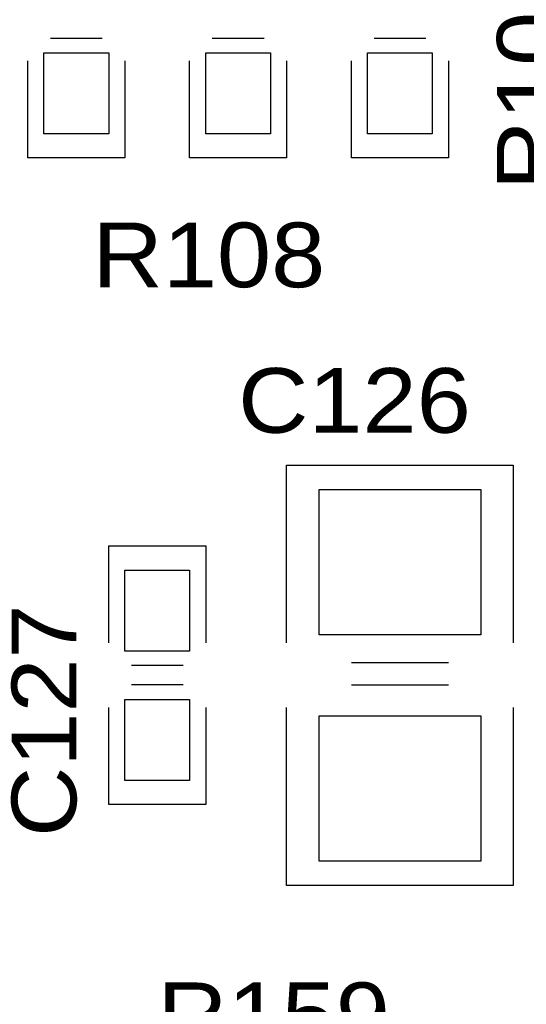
# Model space of a CAD drawing. Extents: x -14006 to 19506, y -9606 to 12409.
# Tile 13 of 20: x 13039 to 13665, y 7316 to 8534. Entities that reach past the tile are written whole.
import ezdxf

# ---------------------------------------------------------------- set-up
doc = ezdxf.new("R2010")
doc.units = 0
doc.header["$MEASUREMENT"] = 0
doc.layers.get('0').update_dxf_attribs({"linetype": 'CONTINUOUS'})
doc.layers.add('1', color=7, linetype='CONTINUOUS')

# ---------------------------------------------------------------- blocks, each defined once
blk = doc.blocks.new('FIGURE_SQUARE')
blk.add_lwpolyline([(-0.5, -0.5), (-0.5, 0.5), (0.5, 0.5), (0.5, -0.5)], close=True)

msp = doc.modelspace()

# ---------------------------------------------------------------- linework, layer by layer
at = {"layer": '1'}
for points in [[(13076.68, 8510.64), (13140.68, 8510.64)], [(13276.68, 8510.64), (13340.68, 8510.64)], [(13476.68, 8510.64), (13540.68, 8510.64)], [(13168.68, 8482.64), (13168.68, 8362.64), (13048.68, 8362.64)], [(13048.68, 8362.64), (13048.68, 8482.64)], [(13248.68, 8362.64), (13248.68, 8482.64)], [(13368.68, 8482.64), (13368.68, 8362.64), (13248.68, 8362.64)], [(13568.68, 8482.64), (13568.68, 8362.64), (13448.68, 8362.64)], [(13448.68, 8362.64), (13448.68, 8482.64)], [(13368.68, 7762.64), (13368.68, 7982.64), (13388.68, 7982.64), (13648.68, 7982.64), (13648.68, 7762.64)], [(13148.68, 7762.64), (13148.68, 7882.64), (13268.68, 7882.64)], [(13268.68, 7882.64), (13268.68, 7762.64)], [(13240.68, 7734.64), (13176.68, 7734.64)], [(13448.68, 7738.64), (13568.68, 7738.64)], [(13240.68, 7710.64), (13176.68, 7710.64)], [(13448.68, 7710.64), (13568.68, 7710.64)], [(13268.68, 7682.64), (13268.68, 7562.64), (13148.68, 7562.64), (13148.68, 7682.64)], [(13648.68, 7682.64), (13648.68, 7462.64), (13368.68, 7462.64)], [(13368.68, 7462.64), (13368.68, 7682.64)]]:
    msp.add_lwpolyline(points, dxfattribs=at)

# ---------------------------------------------------------------- block references
for p, xscale, yscale in [((13108.68, 8442.64), 80, 100), ((13308.68, 8442.64), 80, 100), ((13508.68, 8442.64), 80, 100), ((13508.68, 7862.64), 200, 180), ((13208.68, 7802.64), 80, 100), ((13208.68, 7642.64), 80, 100), ((13508.68, 7582.64), 200, 180)]:
    msp.add_blockref('FIGURE_SQUARE', p, dxfattribs=dict(at, xscale=xscale, yscale=yscale))

# ---------------------------------------------------------------- texts
at = {"layer": '1', "width": 1.125}
for s, p in [('R107', (13708.68, 8322.64)), ('C127', (13108.68, 7522.64))]:
    msp.add_text(s, height=80, rotation=90, dxfattribs=at).set_placement(p)
for s, p in [('R108', (13128.68, 8202.64)), ('C126', (13308.68, 8022.64)), ('R159', (13208.68, 7262.64))]:
    msp.add_text(s, height=80, dxfattribs=at).set_placement(p)

doc.saveas('drawing.dxf')
